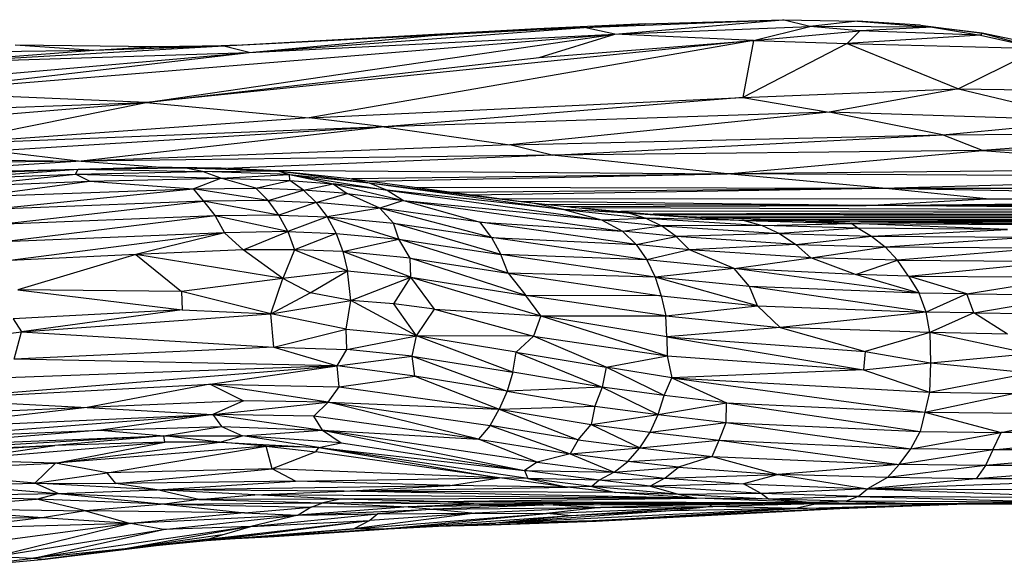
# Paper-space layout '_Posterior' of a CAD drawing. Header units: millimetres. Extents: x -679 to -71, y -2 to 78.
# Tile 9 of 10: x -164 to -121, y -1 to 23. Entities that reach past the tile are written whole.
import ezdxf

# ---------------------------------------------------------------- set-up
doc = ezdxf.new("R2010")
doc.units = ezdxf.units.MM

psp = doc.layouts.new('_Posterior')

# ---------------------------------------------------------------- linework, layer by layer
at = {"color": 7, "linetype": 'Continuous', "lineweight": 25}
for p, q in [((-139.586, 22.226), (-131.003, 22.558)), ((-138.263, 21.935), (-131.003, 22.558)), ((-136.949, 22.385), (-131.003, 22.558)), ((-129.838, 22.263), (-131.003, 22.558)), ((-131.003, 22.558), (-127.775, 22.501)), ((-141.63, 22.166), (-155.165, 21.419)), ((-154.06, 21.145), (-139.586, 22.226)), ((-139.586, 22.226), (-146.173, 21.871)), ((-146.173, 21.871), (-141.63, 22.166)), ((-136.949, 22.385), (-141.63, 22.166)), ((-139.586, 22.226), (-141.63, 22.166)), ((-139.586, 22.226), (-136.949, 22.385)), ((-138.263, 21.935), (-139.586, 22.226)), ((-138.263, 21.935), (-129.838, 22.263)), ((-132.282, 21.661), (-129.838, 22.263)), ((-127.775, 22.501), (-129.838, 22.263)), ((-127.684, 22.071), (-129.838, 22.263)), ((-124.538, 22.233), (-129.838, 22.263)), ((-127.775, 22.501), (-124.538, 22.233)), ((-125.053, 22.329), (-127.775, 22.501)), ((-124.538, 22.233), (-127.684, 22.071)), ((-125.053, 22.329), (-124.538, 22.233)), ((-125.053, 22.329), (-122.389, 21.975)), ((-124.538, 22.233), (-122.469, 21.89)), ((-122.389, 21.975), (-124.538, 22.233)), ((-168.897, 19.419), (-138.263, 21.935)), ((-158.513, 18.99), (-138.263, 21.935)), ((-146.173, 21.871), (-155.165, 21.419)), ((-154.06, 21.145), (-138.263, 21.935)), ((-154.06, 21.145), (-146.173, 21.871)), ((-141.538, 20.932), (-138.263, 21.935)), ((-132.282, 21.661), (-138.263, 21.935)), ((-132.282, 21.661), (-127.684, 22.071)), ((-127.684, 22.071), (-128.221, 21.529)), ((-122.469, 21.89), (-128.221, 21.529)), ((-122.469, 21.89), (-127.684, 22.071)), ((-122.389, 21.975), (-122.469, 21.89)), ((-122.469, 21.89), (-119.889, 21.309)), ((-122.389, 21.975), (-119.889, 21.309)), ((-119.164, 21.298), (-122.389, 21.975)), ((-155.165, 21.419), (-167.557, 20.713)), ((-160.777, 21.228), (-164.178, 21.461)), ((-158.054, 21.383), (-164.178, 21.461)), ((-155.165, 21.419), (-160.777, 21.228)), ((-158.054, 21.383), (-160.777, 21.228)), ((-156.742, 21.379), (-160.777, 21.228)), ((-132.282, 21.661), (-158.513, 18.99)), ((-155.112, 21.434), (-158.054, 21.383)), ((-156.742, 21.379), (-158.054, 21.383)), ((-154.543, 21.453), (-156.742, 21.379)), ((-155.165, 21.419), (-156.742, 21.379)), ((-154.06, 21.145), (-155.165, 21.419)), ((-132.282, 21.661), (-151.472, 18.325)), ((-141.538, 20.932), (-132.282, 21.661)), ((-132.282, 21.661), (-132.742, 19.201)), ((-128.221, 21.529), (-132.742, 19.201)), ((-132.282, 21.661), (-128.221, 21.529)), ((-128.221, 21.529), (-123.422, 19.578)), ((-128.221, 21.529), (-119.889, 21.309)), ((-119.889, 21.309), (-123.422, 19.578)), ((-173.607, 19.438), (-154.06, 21.145)), ((-168.897, 19.419), (-154.06, 21.145)), ((-160.777, 21.228), (-167.557, 20.713)), ((-167.557, 20.713), (-154.06, 21.145)), ((-160.777, 21.228), (-166.569, 21.14)), ((-158.513, 18.99), (-141.538, 20.932)), ((-132.742, 19.201), (-123.422, 19.578)), ((-123.422, 19.578), (-129.001, 18.568)), ((-123.422, 19.578), (-117.351, 19.474)), ((-123.422, 19.578), (-117.736, 18.197)), ((-158.513, 18.99), (-168.897, 19.419)), ((-151.472, 18.325), (-132.742, 19.201)), ((-132.742, 19.201), (-148.23, 17.935)), ((-132.742, 19.201), (-129.001, 18.568)), ((-186.659, 17.98), (-158.513, 18.99)), ((-174.964, 17.595), (-158.513, 18.99)), ((-167.544, 17.164), (-158.513, 18.99)), ((-158.513, 18.99), (-151.472, 18.325)), ((-151.472, 18.325), (-167.544, 17.164)), ((-148.23, 17.935), (-151.472, 18.325)), ((-129.001, 18.568), (-148.23, 17.935)), ((-129.001, 18.568), (-142.8, 17.15)), ((-124.11, 17.59), (-129.001, 18.568)), ((-117.736, 18.197), (-129.001, 18.568)), ((-148.23, 17.935), (-167.544, 17.164)), ((-148.23, 17.935), (-165.057, 16.891)), ((-148.23, 17.935), (-161.326, 16.451)), ((-148.23, 17.935), (-142.8, 17.15)), ((-124.11, 17.59), (-117.736, 18.197)), ((-142.8, 17.15), (-124.11, 17.59)), ((-140.968, 16.706), (-124.11, 17.59)), ((-124.11, 17.59), (-112.482, 17.683)), ((-122.384, 16.914), (-124.11, 17.59)), ((-112.482, 17.683), (-122.384, 16.914)), ((-142.8, 17.15), (-161.326, 16.451)), ((-140.968, 16.706), (-142.8, 17.15)), ((-174.945, 16.607), (-161.326, 16.451)), ((-165.057, 16.891), (-161.326, 16.451)), ((-140.968, 16.706), (-161.326, 16.451)), ((-140.968, 16.706), (-155.075, 16.141)), ((-122.384, 16.914), (-140.968, 16.706)), ((-133.407, 15.903), (-140.968, 16.706)), ((-133.407, 15.903), (-122.384, 16.914)), ((-111.756, 16.941), (-122.384, 16.914)), ((-122.384, 16.914), (-111.756, 16.125)), ((-161.326, 16.451), (-178.149, 16.265)), ((-161.326, 16.451), (-169.987, 15.896)), ((-161.453, 16.112), (-158.444, 16.193)), ((-161.453, 16.112), (-156.868, 16.17)), ((-161.326, 16.451), (-157.697, 16.183)), ((-156.868, 16.17), (-158.444, 16.193)), ((-155.271, 16.151), (-158.444, 16.193)), ((-156.089, 16.008), (-156.868, 16.17)), ((-156.868, 16.17), (-152.833, 16.028)), ((-156.868, 16.17), (-155.271, 16.151)), ((-168.559, 15.913), (-161.453, 16.112)), ((-167.77, 15.866), (-161.453, 16.112)), ((-167.13, 15.679), (-161.453, 16.112)), ((-167.13, 15.679), (-161.564, 15.889)), ((-166.524, 15.36), (-161.564, 15.889)), ((-161.564, 15.889), (-161.453, 16.112)), ((-161.564, 15.889), (-156.089, 16.008)), ((-160.966, 15.583), (-161.564, 15.889)), ((-161.564, 15.889), (-155.293, 15.717)), ((-161.453, 16.112), (-156.089, 16.008)), ((-156.089, 16.008), (-152.833, 16.028)), ((-155.293, 15.717), (-156.089, 16.008)), ((-152.329, 15.878), (-156.089, 16.008)), ((-155.293, 15.717), (-152.329, 15.878)), ((-152.833, 16.028), (-155.271, 16.151)), ((-153.565, 16.065), (-133.407, 15.903)), ((-152.833, 16.028), (-152.329, 15.878)), ((-152.833, 16.028), (-148.883, 15.518)), ((-152.833, 16.028), (-149.714, 15.709)), ((-152.311, 15.617), (-152.329, 15.878)), ((-152.329, 15.878), (-150.435, 15.467)), ((-152.329, 15.878), (-148.883, 15.518)), ((-152.329, 15.878), (-148.107, 15.199)), ((-149.629, 15.698), (-133.407, 15.903)), ((-148.861, 15.594), (-133.407, 15.903)), ((-111.756, 16.125), (-133.407, 15.903)), ((-126.708, 15.28), (-133.407, 15.903)), ((-109.889, 15.775), (-133.407, 15.903)), ((-126.708, 15.28), (-109.889, 15.775)), ((-166.524, 15.36), (-160.966, 15.583)), ((-165.963, 14.918), (-160.966, 15.583)), ((-160.966, 15.583), (-155.293, 15.717)), ((-160.966, 15.583), (-156.48, 15.26)), ((-156.48, 15.26), (-155.293, 15.717)), ((-153.783, 15.28), (-155.293, 15.717)), ((-155.293, 15.717), (-152.311, 15.617)), ((-153.783, 15.28), (-152.311, 15.617)), ((-151.713, 15.201), (-152.311, 15.617)), ((-152.311, 15.617), (-150.435, 15.467)), ((-151.713, 15.201), (-150.435, 15.467)), ((-150.435, 15.467), (-149.834, 15.048)), ((-148.107, 15.199), (-150.435, 15.467)), ((-150.435, 15.467), (-147.395, 14.757)), ((-149.714, 15.709), (-148.883, 15.518)), ((-149.714, 15.709), (-141.962, 14.662)), ((-148.883, 15.518), (-148.107, 15.199)), ((-148.883, 15.518), (-140.463, 14.365)), ((-148.883, 15.518), (-141.962, 14.662)), ((-146.918, 15.332), (-126.708, 15.28)), ((-165.963, 14.918), (-156.48, 15.26)), ((-165.459, 14.362), (-156.48, 15.26)), ((-156.48, 15.26), (-153.783, 15.28)), ((-156.48, 15.26), (-156.042, 14.724)), ((-153.248, 14.752), (-156.48, 15.26)), ((-153.248, 14.752), (-153.783, 15.28)), ((-151.713, 15.201), (-153.783, 15.28)), ((-153.248, 14.752), (-151.713, 15.201)), ((-151.172, 14.672), (-151.713, 15.201)), ((-149.834, 15.048), (-151.713, 15.201)), ((-151.172, 14.672), (-149.834, 15.048)), ((-148.414, 14.423), (-149.834, 15.048)), ((-149.834, 15.048), (-147.395, 14.757)), ((-148.107, 15.199), (-147.395, 14.757)), ((-148.107, 15.199), (-138.838, 13.917)), ((-140.463, 14.365), (-148.107, 15.199)), ((-145.34, 15.118), (-126.708, 15.28)), ((-144.491, 15.004), (-126.708, 15.28)), ((-126.708, 15.28), (-105.481, 15.288)), ((-122.226, 14.824), (-126.708, 15.28)), ((-126.708, 15.28), (-99.621, 14.817)), ((-156.042, 14.724), (-165.459, 14.362)), ((-165.023, 13.708), (-156.042, 14.724)), ((-153.248, 14.752), (-156.042, 14.724)), ((-156.042, 14.724), (-155.534, 14.091)), ((-152.783, 14.124), (-156.042, 14.724)), ((-152.783, 14.124), (-153.248, 14.752)), ((-153.248, 14.752), (-151.172, 14.672)), ((-151.172, 14.672), (-152.783, 14.124)), ((-151.172, 14.672), (-150.702, 14.042)), ((-148.414, 14.423), (-151.172, 14.672)), ((-147.395, 14.757), (-148.414, 14.423)), ((-147.395, 14.757), (-144.088, 13.811)), ((-147.395, 14.757), (-138.838, 13.917)), ((-147.395, 14.757), (-137.939, 13.427)), ((-143.281, 14.84), (-122.226, 14.824)), ((-127.403, 14.544), (-142.333, 14.712)), ((-140.463, 14.365), (-141.962, 14.662)), ((-141.962, 14.662), (-137.633, 14.201)), ((-127.403, 14.544), (-141.205, 14.582)), ((-140.429, 14.499), (-127.403, 14.544)), ((-140.139, 14.468), (-135.526, 14.066)), ((-127.403, 14.544), (-122.226, 14.824)), ((-127.403, 14.544), (-99.621, 14.817)), ((-102.139, 14.294), (-127.403, 14.544)), ((-81.673, 14.462), (-127.403, 14.544)), ((-122.226, 14.824), (-99.621, 14.817)), ((-155.534, 14.091), (-165.023, 13.708)), ((-155.534, 14.091), (-164.66, 12.971)), ((-152.783, 14.124), (-155.534, 14.091)), ((-155.534, 14.091), (-155.134, 13.356)), ((-152.397, 13.409), (-155.534, 14.091)), ((-152.397, 13.409), (-152.783, 14.124)), ((-152.783, 14.124), (-150.702, 14.042)), ((-150.702, 14.042), (-152.397, 13.409)), ((-148.414, 14.423), (-150.702, 14.042)), ((-150.702, 14.042), (-150.313, 13.328)), ((-150.702, 14.042), (-147.605, 13.081)), ((-150.702, 14.042), (-147.828, 13.777)), ((-147.828, 13.777), (-148.414, 14.423)), ((-143.596, 13.159), (-148.414, 14.423)), ((-144.088, 13.811), (-148.414, 14.423)), ((-140.463, 14.365), (-138.838, 13.917)), ((-137.633, 14.201), (-140.463, 14.365)), ((-140.463, 14.365), (-136.926, 13.996)), ((-102.139, 14.294), (-139.713, 14.431)), ((-138.137, 14.255), (-135.526, 14.066)), ((-102.139, 14.294), (-138.012, 14.283)), ((-137.633, 14.201), (-136.926, 13.996)), ((-137.633, 14.201), (-132.675, 13.883)), ((-135.526, 14.066), (-137.633, 14.201)), ((-102.139, 14.294), (-136.627, 14.162)), ((-76.95, 14.127), (-136.387, 14.141)), ((-76.991, 14.036), (-136.299, 14.133)), ((-135.526, 14.066), (-132.675, 13.883)), ((-130.033, 13.861), (-135.526, 14.066)), ((-147.605, 13.081), (-147.828, 13.777)), ((-143.19, 12.424), (-147.828, 13.777)), ((-147.828, 13.777), (-143.596, 13.159)), ((-143.596, 13.159), (-144.088, 13.811)), ((-144.088, 13.811), (-137.939, 13.427)), ((-137.338, 12.852), (-144.088, 13.811)), ((-138.838, 13.917), (-136.926, 13.996)), ((-138.838, 13.917), (-137.939, 13.427)), ((-138.838, 13.917), (-136.248, 13.658)), ((-137.939, 13.427), (-136.248, 13.658)), ((-136.926, 13.996), (-136.248, 13.658)), ((-136.926, 13.996), (-131.895, 13.67)), ((-132.675, 13.883), (-136.926, 13.996)), ((-131.895, 13.67), (-136.248, 13.658)), ((-135.615, 13.195), (-136.248, 13.658)), ((-136.248, 13.658), (-131.146, 13.324)), ((-76.991, 14.036), (-134.555, 14.03)), ((-78.585, 13.973), (-134.278, 14.02)), ((-81.78, 13.926), (-134.041, 14.011)), ((-132.675, 13.883), (-131.895, 13.67)), ((-130.033, 13.861), (-132.675, 13.883)), ((-132.675, 13.883), (-128.021, 13.766)), ((-132.303, 13.946), (-128.151, 13.919)), ((-131.895, 13.67), (-128.021, 13.766)), ((-131.895, 13.67), (-131.146, 13.324)), ((-127.752, 13.562), (-131.895, 13.67)), ((-131.832, 13.928), (-128.151, 13.919)), ((-131.673, 13.922), (-128.151, 13.919)), ((-128.151, 13.919), (-131.622, 13.92)), ((-128.151, 13.919), (-131.447, 13.914)), ((-128.151, 13.919), (-130.937, 13.895)), ((-130.033, 13.861), (-128.021, 13.766)), ((-130.033, 13.861), (-118.044, 13.71)), ((-130.033, 13.861), (-119.599, 13.784)), ((-128.151, 13.919), (-129.455, 13.857)), ((-81.78, 13.926), (-128.151, 13.919)), ((-128.151, 13.919), (-117.547, 13.877)), ((-86.382, 13.89), (-128.151, 13.919)), ((-128.021, 13.766), (-127.752, 13.562)), ((-128.021, 13.766), (-118.044, 13.71)), ((-121.307, 13.506), (-128.021, 13.766)), ((-127.738, 13.844), (-117.547, 13.877)), ((-155.134, 13.356), (-164.66, 12.971)), ((-155.134, 13.356), (-164.389, 12.168)), ((-155.134, 13.356), (-158.964, 12.417)), ((-152.397, 13.409), (-155.134, 13.356)), ((-154.323, 12.627), (-155.134, 13.356)), ((-154.323, 12.627), (-152.397, 13.409)), ((-152.397, 13.409), (-152.105, 12.625)), ((-152.397, 13.409), (-150.313, 13.328)), ((-150.313, 13.328), (-152.105, 12.625)), ((-150.313, 13.328), (-150.015, 12.546)), ((-150.313, 13.328), (-147.605, 13.081)), ((-137.338, 12.852), (-137.939, 13.427)), ((-135.615, 13.195), (-137.939, 13.427)), ((-137.338, 12.852), (-135.615, 13.195)), ((-131.146, 13.324), (-135.615, 13.195)), ((-135.037, 12.619), (-135.615, 13.195)), ((-130.443, 12.855), (-135.615, 13.195)), ((-127.752, 13.562), (-131.146, 13.324)), ((-131.146, 13.324), (-130.443, 12.855)), ((-131.146, 13.324), (-127.181, 13.22)), ((-130.443, 12.855), (-127.181, 13.22)), ((-127.752, 13.562), (-127.181, 13.22)), ((-121.307, 13.506), (-127.752, 13.562)), ((-127.181, 13.22), (-121.307, 13.506)), ((-127.181, 13.22), (-126.591, 12.753)), ((-127.181, 13.22), (-120.483, 13.164)), ((-150.015, 12.546), (-147.605, 13.081)), ((-147.107, 12.268), (-147.605, 13.081)), ((-142.877, 11.621), (-147.605, 13.081)), ((-147.605, 13.081), (-143.19, 12.424)), ((-143.596, 13.159), (-143.19, 12.424)), ((-136.878, 12.185), (-143.596, 13.159)), ((-143.596, 13.159), (-137.338, 12.852)), ((-137.338, 12.852), (-136.878, 12.185)), ((-135.037, 12.619), (-137.338, 12.852)), ((-130.443, 12.855), (-135.037, 12.619)), ((-130.443, 12.855), (-129.796, 12.273)), ((-130.443, 12.855), (-126.591, 12.753)), ((-126.591, 12.753), (-120.483, 13.164)), ((-158.964, 12.417), (-164.389, 12.168)), ((-158.964, 12.417), (-164.058, 10.897)), ((-154.323, 12.627), (-158.964, 12.417)), ((-158.964, 12.417), (-156.983, 10.826)), ((-152.606, 11.39), (-158.964, 12.417)), ((-152.606, 11.39), (-154.323, 12.627)), ((-152.105, 12.625), (-154.323, 12.627)), ((-152.105, 12.625), (-152.606, 11.39)), ((-152.105, 12.625), (-149.817, 11.714)), ((-150.015, 12.546), (-152.105, 12.625)), ((-150.015, 12.546), (-149.817, 11.714)), ((-147.084, 11.449), (-150.015, 12.546)), ((-147.107, 12.268), (-150.015, 12.546)), ((-142.877, 11.621), (-143.19, 12.424)), ((-136.527, 11.436), (-143.19, 12.424)), ((-136.878, 12.185), (-143.19, 12.424)), ((-135.037, 12.619), (-136.878, 12.185)), ((-133.113, 11.821), (-135.037, 12.619)), ((-129.796, 12.273), (-135.037, 12.619)), ((-129.796, 12.273), (-126.591, 12.753)), ((-126.591, 12.753), (-126.048, 12.172)), ((-126.591, 12.753), (-119.799, 12.697)), ((-119.799, 12.697), (-126.048, 12.172)), ((-147.084, 11.449), (-147.107, 12.268)), ((-142.116, 10.652), (-147.107, 12.268)), ((-147.107, 12.268), (-142.877, 11.621)), ((-136.878, 12.185), (-136.527, 11.436)), ((-133.113, 11.821), (-136.878, 12.185)), ((-133.113, 11.821), (-129.796, 12.273)), ((-127.868, 11.561), (-129.796, 12.273)), ((-126.048, 12.172), (-129.796, 12.273)), ((-127.868, 11.561), (-126.048, 12.172)), ((-125.577, 11.493), (-126.048, 12.172)), ((-126.048, 12.172), (-119.196, 12.117)), ((-125.577, 11.493), (-119.196, 12.117)), ((-149.817, 11.714), (-152.606, 11.39)), ((-151.435, 10.769), (-149.817, 11.714)), ((-149.67, 10.433), (-149.817, 11.714)), ((-149.817, 11.714), (-147.084, 11.449)), ((-142.877, 11.621), (-142.116, 10.652)), ((-142.877, 11.621), (-136.266, 10.635)), ((-136.527, 11.436), (-142.877, 11.621)), ((-133.113, 11.821), (-136.527, 11.436)), ((-132.449, 11.033), (-133.113, 11.821)), ((-125.118, 10.749), (-133.113, 11.821)), ((-127.868, 11.561), (-133.113, 11.821)), ((-125.118, 10.749), (-127.868, 11.561)), ((-125.577, 11.493), (-127.868, 11.561)), ((-125.577, 11.493), (-125.118, 10.749)), ((-123.058, 10.718), (-125.577, 11.493)), ((-125.577, 11.493), (-118.68, 11.439)), ((-152.606, 11.39), (-156.983, 10.826)), ((-153.132, 9.864), (-152.606, 11.39)), ((-151.435, 10.769), (-152.606, 11.39)), ((-149.67, 10.433), (-147.084, 11.449)), ((-147.82, 10.294), (-147.084, 11.449)), ((-146.051, 10.068), (-147.084, 11.449)), ((-147.084, 11.449), (-141.464, 9.778)), ((-147.084, 11.449), (-142.116, 10.652)), ((-136.527, 11.436), (-136.266, 10.635)), ((-132.102, 10.206), (-136.527, 11.436)), ((-132.449, 11.033), (-136.527, 11.436)), ((-123.058, 10.718), (-118.68, 11.439)), ((-164.058, 10.897), (-156.959, 10.03)), ((-156.983, 10.826), (-164.058, 10.897)), ((-156.983, 10.826), (-156.959, 10.03)), ((-153.132, 9.864), (-156.983, 10.826)), ((-153.132, 9.864), (-151.435, 10.769)), ((-149.67, 10.433), (-151.435, 10.769)), ((-141.464, 9.778), (-142.116, 10.652)), ((-136.266, 10.635), (-142.116, 10.652)), ((-136.068, 9.778), (-142.116, 10.652)), ((-132.102, 10.206), (-132.449, 11.033)), ((-125.118, 10.749), (-132.449, 11.033)), ((-124.821, 9.927), (-132.449, 11.033)), ((-124.821, 9.927), (-125.118, 10.749)), ((-123.058, 10.718), (-125.118, 10.749)), ((-123.058, 10.718), (-124.821, 9.927)), ((-122.759, 9.896), (-123.058, 10.718)), ((-123.058, 10.718), (-118.264, 10.68)), ((-122.759, 9.896), (-118.264, 10.68)), ((-153.132, 9.864), (-149.67, 10.433)), ((-149.876, 9.204), (-149.67, 10.433)), ((-146.834, 8.91), (-149.67, 10.433)), ((-147.82, 10.294), (-149.67, 10.433)), ((-146.834, 8.91), (-147.82, 10.294)), ((-146.051, 10.068), (-147.82, 10.294)), ((-136.266, 10.635), (-136.068, 9.778)), ((-136.266, 10.635), (-132.102, 10.206)), ((-156.959, 10.03), (-164.269, 9.645)), ((-156.959, 10.03), (-163.903, 9.08)), ((-163.903, 9.08), (-153.132, 9.864)), ((-156.959, 10.03), (-153.132, 9.864)), ((-153.003, 8.427), (-153.132, 9.864)), ((-149.876, 9.204), (-153.132, 9.864)), ((-146.834, 8.91), (-146.051, 10.068)), ((-146.051, 10.068), (-141.464, 9.778)), ((-146.051, 10.068), (-141.787, 8.896)), ((-136.068, 9.778), (-132.102, 10.206)), ((-131.124, 9.277), (-132.102, 10.206)), ((-132.102, 10.206), (-124.821, 9.927)), ((-124.821, 9.927), (-131.124, 9.277)), ((-124.655, 9.059), (-124.821, 9.927)), ((-122.759, 9.896), (-124.821, 9.927)), ((-122.759, 9.896), (-124.655, 9.059)), ((-121.305, 8.983), (-122.759, 9.896)), ((-122.759, 9.896), (-117.954, 9.857)), ((-164.269, 9.645), (-163.903, 9.08)), ((-141.464, 9.778), (-141.787, 8.896)), ((-141.464, 9.778), (-136.068, 9.778)), ((-141.464, 9.778), (-136.002, 8.046)), ((-136.024, 8.864), (-141.464, 9.778)), ((-136.024, 8.864), (-136.068, 9.778)), ((-136.068, 9.778), (-131.124, 9.277)), ((-167.308, 8.652), (-163.903, 9.08)), ((-164.214, 7.905), (-163.903, 9.08)), ((-163.903, 9.08), (-153.003, 8.427)), ((-153.003, 8.427), (-149.876, 9.204)), ((-149.842, 8.316), (-149.876, 9.204)), ((-149.876, 9.204), (-146.834, 8.91)), ((-131.124, 9.277), (-136.024, 8.864)), ((-131.124, 9.277), (-127.455, 8.229)), ((-124.655, 9.059), (-131.124, 9.277)), ((-124.655, 9.059), (-127.455, 8.229)), ((-124.655, 9.059), (-124.626, 7.742)), ((-120.377, 8.142), (-124.655, 9.059)), ((-121.305, 8.983), (-124.655, 9.059)), ((-149.842, 8.316), (-146.834, 8.91)), ((-147.016, 8.033), (-146.834, 8.91)), ((-141.787, 8.896), (-146.834, 8.91)), ((-142.529, 8.2), (-146.834, 8.91)), ((-142.672, 7.339), (-146.834, 8.91)), ((-142.529, 8.2), (-141.787, 8.896)), ((-138.646, 7.556), (-141.787, 8.896)), ((-141.787, 8.896), (-136.002, 8.046)), ((-136.024, 8.864), (-136.002, 8.046)), ((-136.024, 8.864), (-127.528, 7.438)), ((-136.024, 8.864), (-127.455, 8.229)), ((-153.003, 8.427), (-164.214, 7.905)), ((-153.003, 8.427), (-150.259, 7.608)), ((-153.003, 8.427), (-149.842, 8.316)), ((-150.259, 7.608), (-149.842, 8.316)), ((-147.016, 8.033), (-149.842, 8.316)), ((-142.672, 7.339), (-142.529, 8.2)), ((-142.529, 8.2), (-138.646, 7.556)), ((-142.529, 8.2), (-138.816, 6.691)), ((-127.455, 8.229), (-127.528, 7.438)), ((-127.455, 8.229), (-124.626, 7.742)), ((-124.626, 7.742), (-120.377, 8.142)), ((-150.259, 7.608), (-164.214, 7.905)), ((-150.259, 7.608), (-147.016, 8.033)), ((-146.913, 7.164), (-147.016, 8.033)), ((-147.016, 8.033), (-142.672, 7.339)), ((-147.016, 8.033), (-142.919, 6.515)), ((-138.646, 7.556), (-136.002, 8.046)), ((-136.002, 8.046), (-135.809, 7.102)), ((-136.002, 8.046), (-127.528, 7.438)), ((-127.528, 7.438), (-124.626, 7.742)), ((-124.626, 7.742), (-124.676, 6.476)), ((-124.626, 7.742), (-120.313, 7.314)), ((-168.074, 6.175), (-150.259, 7.608)), ((-150.259, 7.608), (-167.741, 6.975)), ((-155.756, 6.817), (-150.259, 7.608)), ((-150.184, 6.712), (-150.259, 7.608)), ((-146.913, 7.164), (-150.259, 7.608)), ((-142.672, 7.339), (-142.919, 6.515)), ((-138.816, 6.691), (-142.672, 7.339)), ((-138.646, 7.556), (-138.816, 6.691)), ((-136.135, 6.335), (-138.646, 7.556)), ((-135.809, 7.102), (-138.646, 7.556)), ((-127.528, 7.438), (-135.809, 7.102)), ((-127.528, 7.438), (-124.676, 6.476)), ((-124.676, 6.476), (-120.313, 7.314)), ((-168.074, 6.175), (-155.756, 6.817)), ((-155.756, 6.817), (-161.072, 5.82)), ((-155.756, 6.817), (-154.305, 6.107)), ((-150.657, 6.05), (-155.756, 6.817)), ((-155.756, 6.817), (-150.184, 6.712)), ((-150.184, 6.712), (-146.913, 7.164)), ((-146.913, 7.164), (-143.259, 5.743)), ((-142.919, 6.515), (-146.913, 7.164)), ((-136.135, 6.335), (-135.809, 7.102)), ((-135.809, 7.102), (-133.435, 6.018)), ((-135.809, 7.102), (-124.871, 5.618)), ((-135.809, 7.102), (-124.676, 6.476)), ((-150.657, 6.05), (-150.184, 6.712)), ((-150.184, 6.712), (-143.259, 5.743)), ((-142.919, 6.515), (-143.259, 5.743)), ((-138.816, 6.691), (-142.919, 6.515)), ((-142.919, 6.515), (-139.125, 5.88)), ((-138.816, 6.691), (-139.125, 5.88)), ((-136.135, 6.335), (-138.816, 6.691)), ((-138.816, 6.691), (-136.387, 5.512)), ((-124.676, 6.476), (-124.871, 5.618)), ((-124.871, 5.618), (-121.057, 6.422)), ((-124.676, 6.476), (-121.057, 6.422)), ((-168.074, 6.175), (-161.072, 5.82)), ((-154.305, 6.107), (-161.072, 5.82)), ((-154.305, 6.107), (-155.63, 5.514)), ((-155.63, 5.514), (-150.657, 6.05)), ((-150.657, 6.05), (-154.305, 6.107)), ((-151.267, 5.444), (-150.657, 6.05)), ((-150.657, 6.05), (-143.259, 5.743)), ((-144.161, 4.449), (-150.657, 6.05)), ((-150.657, 6.05), (-143.658, 5.045)), ((-136.387, 5.512), (-136.135, 6.335)), ((-136.387, 5.512), (-133.435, 6.018)), ((-133.435, 6.018), (-136.135, 6.335)), ((-133.454, 5.167), (-133.435, 6.018)), ((-133.435, 6.018), (-124.871, 5.618)), ((-133.435, 6.018), (-125.079, 4.784)), ((-161.072, 5.82), (-168.945, 4.91)), ((-161.072, 5.82), (-168.369, 5.489)), ((-161.072, 5.82), (-155.63, 5.514)), ((-143.658, 5.045), (-143.259, 5.743)), ((-143.259, 5.743), (-139.125, 5.88)), ((-143.259, 5.743), (-139.855, 4.424)), ((-143.259, 5.743), (-139.295, 5.088)), ((-139.125, 5.88), (-139.295, 5.088)), ((-139.125, 5.88), (-136.387, 5.512)), ((-124.871, 5.618), (-125.079, 4.784)), ((-124.871, 5.618), (-121.569, 4.742)), ((-124.871, 5.618), (-117.662, 5.547)), ((-121.569, 4.742), (-117.662, 5.547)), ((-169.126, 4.464), (-155.63, 5.514)), ((-168.945, 4.91), (-155.63, 5.514)), ((-155.63, 5.514), (-160.474, 4.837)), ((-155.63, 5.514), (-155.258, 4.994)), ((-155.63, 5.514), (-150.903, 4.842)), ((-151.267, 5.444), (-155.63, 5.514)), ((-150.903, 4.842), (-151.267, 5.444)), ((-144.161, 4.449), (-151.267, 5.444)), ((-139.295, 5.088), (-136.387, 5.512)), ((-136.739, 4.751), (-136.387, 5.512)), ((-136.739, 4.751), (-133.454, 5.167)), ((-136.387, 5.512), (-133.454, 5.167)), ((-133.756, 4.403), (-133.454, 5.167)), ((-133.454, 5.167), (-125.079, 4.784)), ((-133.454, 5.167), (-125.477, 4.025)), ((-160.474, 4.837), (-169.399, 4.124)), ((-169.126, 4.464), (-160.474, 4.837)), ((-160.474, 4.837), (-155.258, 4.994)), ((-160.474, 4.837), (-157.759, 4.593)), ((-157.759, 4.593), (-155.258, 4.994)), ((-155.258, 4.994), (-150.903, 4.842)), ((-155.258, 4.994), (-154.36, 4.595)), ((-154.36, 4.595), (-150.903, 4.842)), ((-150.903, 4.842), (-150.092, 4.291)), ((-150.903, 4.842), (-144.161, 4.449)), ((-141.622, 3.462), (-150.903, 4.842)), ((-150.903, 4.842), (-142.167, 3.103)), ((-143.658, 5.045), (-144.161, 4.449)), ((-139.855, 4.424), (-143.658, 5.045)), ((-143.658, 5.045), (-140.2, 3.811)), ((-139.855, 4.424), (-139.295, 5.088)), ((-139.295, 5.088), (-136.739, 4.751)), ((-139.295, 5.088), (-137.183, 4.071)), ((-137.183, 4.071), (-136.739, 4.751)), ((-136.739, 4.751), (-133.756, 4.403)), ((-125.477, 4.025), (-125.079, 4.784)), ((-125.477, 4.025), (-121.569, 4.742)), ((-125.079, 4.784), (-121.569, 4.742)), ((-121.93, 3.988), (-121.569, 4.742)), ((-121.93, 3.988), (-114.487, 4.741)), ((-114.487, 4.741), (-121.569, 4.742)), ((-157.759, 4.593), (-169.545, 3.913)), ((-169.399, 4.124), (-157.759, 4.593)), ((-166.873, 3.548), (-157.703, 4.323)), ((-157.759, 4.593), (-162.468, 4.172)), ((-157.703, 4.323), (-162.468, 4.172)), ((-162.435, 3.413), (-155.328, 4.324)), ((-162.435, 3.413), (-157.703, 4.323)), ((-157.759, 4.593), (-154.36, 4.595)), ((-157.703, 4.323), (-157.759, 4.593)), ((-155.328, 4.324), (-157.759, 4.593)), ((-155.328, 4.324), (-157.703, 4.323)), ((-155.328, 4.324), (-154.36, 4.595)), ((-155.328, 4.324), (-151.06, 4.089)), ((-153.335, 4.152), (-155.328, 4.324)), ((-150.092, 4.291), (-154.36, 4.595)), ((-151.06, 4.089), (-154.36, 4.595)), ((-151.06, 4.089), (-150.092, 4.291)), ((-150.092, 4.291), (-142.167, 3.103)), ((-141.622, 3.462), (-144.161, 4.449)), ((-144.161, 4.449), (-140.2, 3.811)), ((-139.855, 4.424), (-140.2, 3.811)), ((-139.855, 4.424), (-137.183, 4.071)), ((-137.183, 4.071), (-133.756, 4.403)), ((-134.059, 3.701), (-133.756, 4.403)), ((-133.756, 4.403), (-125.477, 4.025)), ((-133.756, 4.403), (-125.976, 3.352)), ((-162.468, 4.172), (-173.794, 3.49)), ((-162.468, 4.172), (-170.471, 3.745)), ((-169.545, 3.913), (-162.468, 4.172)), ((-168.106, 3.896), (-162.468, 4.172)), ((-166.873, 3.548), (-162.468, 4.172)), ((-153.335, 4.152), (-162.435, 3.413)), ((-160.201, 2.997), (-153.335, 4.152)), ((-151.06, 4.089), (-153.335, 4.152)), ((-153.067, 3.165), (-153.335, 4.152)), ((-153.335, 4.152), (-151.188, 3.902)), ((-151.188, 3.902), (-153.067, 3.165)), ((-151.188, 3.902), (-151.06, 4.089)), ((-143.244, 2.784), (-151.188, 3.902)), ((-151.06, 4.089), (-142.167, 3.103)), ((-142.026, 2.754), (-151.06, 4.089)), ((-151.06, 4.089), (-143.244, 2.784)), ((-140.2, 3.811), (-137.183, 4.071)), ((-137.708, 3.489), (-137.183, 4.071)), ((-137.183, 4.071), (-134.059, 3.701)), ((-125.976, 3.352), (-125.477, 4.025)), ((-121.93, 3.988), (-125.976, 3.352)), ((-121.93, 3.988), (-125.477, 4.025)), ((-121.93, 3.988), (-122.25, 3.311)), ((-114.886, 3.973), (-122.25, 3.311)), ((-114.886, 3.973), (-121.93, 3.988)), ((-169.626, 3.102), (-162.435, 3.413)), ((-162.435, 3.413), (-166.873, 3.548)), ((-163.32, 2.548), (-162.435, 3.413)), ((-160.201, 2.997), (-162.435, 3.413)), ((-141.622, 3.462), (-142.167, 3.103)), ((-140.2, 3.811), (-141.622, 3.462)), ((-141.622, 3.462), (-138.3, 3.019)), ((-140.2, 3.811), (-138.3, 3.019)), ((-137.708, 3.489), (-140.2, 3.811)), ((-138.3, 3.019), (-137.708, 3.489)), ((-137.708, 3.489), (-134.059, 3.701)), ((-135.519, 3.237), (-137.708, 3.489)), ((-134.059, 3.701), (-135.519, 3.237)), ((-134.059, 3.701), (-131.214, 2.924)), ((-134.059, 3.701), (-125.976, 3.352)), ((-163.32, 2.548), (-169.626, 3.102)), ((-163.32, 2.548), (-160.201, 2.997)), ((-153.067, 3.165), (-160.201, 2.997)), ((-159.822, 2.541), (-160.201, 2.997)), ((-159.822, 2.541), (-153.067, 3.165)), ((-143.244, 2.784), (-153.067, 3.165)), ((-152.07, 2.638), (-153.067, 3.165)), ((-142.167, 3.103), (-142.026, 2.754)), ((-142.167, 3.103), (-138.3, 3.019)), ((-138.947, 2.673), (-142.167, 3.103)), ((-138.3, 3.019), (-138.947, 2.673)), ((-138.3, 3.019), (-135.519, 3.237)), ((-138.3, 3.019), (-136.1, 2.769)), ((-136.1, 2.769), (-135.519, 3.237)), ((-135.519, 3.237), (-131.214, 2.924)), ((-125.976, 3.352), (-131.214, 2.924)), ((-125.976, 3.352), (-126.488, 2.787)), ((-122.25, 3.311), (-126.488, 2.787)), ((-122.25, 3.311), (-125.976, 3.352)), ((-122.25, 3.311), (-122.658, 2.736)), ((-115.389, 3.306), (-122.658, 2.736)), ((-115.389, 3.306), (-122.25, 3.311)), ((-152.07, 2.638), (-159.822, 2.541)), ((-158.035, 2.262), (-152.07, 2.638)), ((-152.07, 2.638), (-143.244, 2.784)), ((-145.38, 2.453), (-152.07, 2.638)), ((-145.38, 2.453), (-143.244, 2.784)), ((-142.026, 2.754), (-143.244, 2.784)), ((-140.316, 2.381), (-143.244, 2.784)), ((-138.947, 2.673), (-142.026, 2.754)), ((-142.026, 2.754), (-140.316, 2.381)), ((-139.255, 2.41), (-142.026, 2.754)), ((-138.947, 2.673), (-139.255, 2.41)), ((-138.947, 2.673), (-136.1, 2.769)), ((-136.737, 2.424), (-138.947, 2.673)), ((-136.1, 2.769), (-136.737, 2.424)), ((-136.1, 2.769), (-131.214, 2.924)), ((-136.1, 2.769), (-132.705, 2.517)), ((-131.214, 2.924), (-132.705, 2.517)), ((-131.214, 2.924), (-127.345, 2.306)), ((-126.488, 2.787), (-131.214, 2.924)), ((-126.488, 2.787), (-127.345, 2.306)), ((-122.658, 2.736), (-127.345, 2.306)), ((-127.345, 2.306), (-115.951, 2.728)), ((-122.658, 2.736), (-126.488, 2.787)), ((-115.951, 2.728), (-122.658, 2.736)), ((-166.731, 2.473), (-163.32, 2.548)), ((-166.731, 2.473), (-162.325, 2.099)), ((-163.32, 2.548), (-159.822, 2.541)), ((-162.325, 2.099), (-163.32, 2.548)), ((-158.035, 2.262), (-163.32, 2.548)), ((-162.325, 2.099), (-158.035, 2.262)), ((-158.035, 2.262), (-159.822, 2.541)), ((-158.035, 2.262), (-145.38, 2.453)), ((-149.968, 2.199), (-158.035, 2.262)), ((-156.241, 1.845), (-158.035, 2.262)), ((-153.82, 2.041), (-158.035, 2.262)), ((-153.82, 2.041), (-149.968, 2.199)), ((-149.968, 2.199), (-145.38, 2.453)), ((-149.968, 2.199), (-140.316, 2.381)), ((-138.241, 2.148), (-149.968, 2.199)), ((-134.736, 1.905), (-149.968, 2.199)), ((-140.316, 2.381), (-145.38, 2.453)), ((-139.255, 2.41), (-140.316, 2.381)), ((-138.241, 2.148), (-140.316, 2.381)), ((-136.737, 2.424), (-139.255, 2.41)), ((-139.255, 2.41), (-138.241, 2.148)), ((-135.473, 2.054), (-139.255, 2.41)), ((-135.473, 2.054), (-138.241, 2.148)), ((-134.736, 1.905), (-138.241, 2.148)), ((-132.705, 2.517), (-136.737, 2.424)), ((-136.737, 2.424), (-135.473, 2.054)), ((-131.946, 2.099), (-136.737, 2.424)), ((-131.946, 2.099), (-132.705, 2.517)), ((-132.705, 2.517), (-127.345, 2.306)), ((-127.345, 2.306), (-131.946, 2.099)), ((-127.758, 1.979), (-127.345, 2.306)), ((-127.345, 2.306), (-116.609, 2.261)), ((-127.345, 2.306), (-117.282, 1.919)), ((-169.6, 1.983), (-162.325, 2.099)), ((-163.26, 1.864), (-169.6, 1.983)), ((-168.313, 1.465), (-163.26, 1.864)), ((-163.26, 1.864), (-162.325, 2.099)), ((-157.728, 1.647), (-163.26, 1.864)), ((-161.135, 1.349), (-163.26, 1.864)), ((-162.325, 2.099), (-156.241, 1.845)), ((-162.325, 2.099), (-157.728, 1.647)), ((-156.241, 1.845), (-157.728, 1.647)), ((-156.241, 1.845), (-153.82, 2.041)), ((-150.127, 1.859), (-156.241, 1.845)), ((-156.241, 1.845), (-150.886, 1.697)), ((-134.736, 1.905), (-153.82, 2.041)), ((-150.127, 1.859), (-153.82, 2.041)), ((-150.127, 1.859), (-150.886, 1.697)), ((-150.886, 1.697), (-145.914, 1.764)), ((-134.736, 1.905), (-150.127, 1.859)), ((-145.914, 1.764), (-150.127, 1.859)), ((-145.914, 1.764), (-134.736, 1.905)), ((-145.914, 1.764), (-129.819, 1.721)), ((-141.068, 1.695), (-145.914, 1.764)), ((-144.133, 1.648), (-145.914, 1.764)), ((-129.819, 1.721), (-141.068, 1.695)), ((-131.946, 2.099), (-135.473, 2.054)), ((-135.473, 2.054), (-134.736, 1.905)), ((-131.63, 1.857), (-135.473, 2.054)), ((-131.63, 1.857), (-134.736, 1.905)), ((-129.819, 1.721), (-134.736, 1.905)), ((-131.63, 1.857), (-131.946, 2.099)), ((-127.758, 1.979), (-131.946, 2.099)), ((-127.758, 1.979), (-131.63, 1.857)), ((-129.819, 1.721), (-131.63, 1.857)), ((-128.274, 1.768), (-131.63, 1.857)), ((-128.274, 1.768), (-129.819, 1.721)), ((-129.819, 1.721), (-124.888, 1.655)), ((-127.758, 1.979), (-128.274, 1.768)), ((-128.274, 1.768), (-124.888, 1.655)), ((-118.193, 1.714), (-128.274, 1.768)), ((-117.282, 1.919), (-127.758, 1.979)), ((-127.758, 1.979), (-118.193, 1.714)), ((-118.193, 1.714), (-124.888, 1.655)), ((-163.005, 1.052), (-168.313, 1.465)), ((-168.313, 1.465), (-161.135, 1.349)), ((-161.135, 1.349), (-163.005, 1.052)), ((-157.728, 1.647), (-161.135, 1.349)), ((-161.135, 1.349), (-159.194, 0.801)), ((-154.269, 1.267), (-161.135, 1.349)), ((-157.728, 1.647), (-150.886, 1.697)), ((-157.728, 1.647), (-154.269, 1.267)), ((-157.728, 1.647), (-151.387, 1.515)), ((-154.269, 1.267), (-151.387, 1.515)), ((-147.198, 1.527), (-151.947, 1.171)), ((-151.387, 1.515), (-151.947, 1.171)), ((-151.947, 1.171), (-146.098, 1.433)), ((-151.387, 1.515), (-150.886, 1.697)), ((-147.198, 1.527), (-151.387, 1.515)), ((-150.886, 1.697), (-147.198, 1.527)), ((-144.133, 1.648), (-150.886, 1.697)), ((-146.098, 1.433), (-148.506, 1.22)), ((-144.133, 1.648), (-147.198, 1.527)), ((-140.929, 1.608), (-147.198, 1.527)), ((-147.198, 1.527), (-146.098, 1.433)), ((-140.929, 1.608), (-146.098, 1.433)), ((-146.098, 1.433), (-138.889, 1.503)), ((-146.098, 1.433), (-144.298, 1.261)), ((-138.889, 1.503), (-144.298, 1.261)), ((-144.133, 1.648), (-141.068, 1.695)), ((-138.616, 1.676), (-144.133, 1.648)), ((-144.133, 1.648), (-140.929, 1.608)), ((-130.464, 1.453), (-143.417, 0.824)), ((-135.86, 1.36), (-143.417, 0.824)), ((-141.212, 1.237), (-134.039, 1.54)), ((-138.889, 1.503), (-141.212, 1.237)), ((-141.068, 1.695), (-124.888, 1.655)), ((-141.068, 1.695), (-138.616, 1.676)), ((-138.616, 1.676), (-140.929, 1.608)), ((-140.929, 1.608), (-132.716, 1.667)), ((-140.929, 1.608), (-134.198, 1.629)), ((-140.929, 1.608), (-138.889, 1.503)), ((-134.039, 1.54), (-140.14, 1.132)), ((-135.86, 1.36), (-140.14, 1.132)), ((-128.432, 1.473), (-139.231, 0.923)), ((-139.231, 0.923), (-130.464, 1.453)), ((-139.077, 0.903), (-128.432, 1.473)), ((-139.077, 0.903), (-128.539, 1.461)), ((-134.198, 1.629), (-138.889, 1.503)), ((-138.889, 1.503), (-134.039, 1.54)), ((-124.888, 1.655), (-138.616, 1.676)), ((-134.039, 1.54), (-135.86, 1.36)), ((-130.464, 1.453), (-135.86, 1.36)), ((-134.198, 1.629), (-131.492, 1.665)), ((-129.536, 1.652), (-134.198, 1.629)), ((-134.198, 1.629), (-134.039, 1.54)), ((-129.536, 1.652), (-134.039, 1.54)), ((-130.464, 1.453), (-134.039, 1.54)), ((-129.536, 1.652), (-130.464, 1.453)), ((-130.464, 1.453), (-123.908, 1.64)), ((-128.432, 1.473), (-130.464, 1.453)), ((-129.61, 1.662), (-129.536, 1.652)), ((-129.536, 1.652), (-128.47, 1.661)), ((-129.536, 1.652), (-123.908, 1.64)), ((-128.539, 1.461), (-123.1, 1.651)), ((-128.539, 1.461), (-128.432, 1.473)), ((-123.1, 1.651), (-128.432, 1.473)), ((-128.432, 1.473), (-123.908, 1.64)), ((-124.888, 1.655), (-118.811, 1.648)), ((-123.908, 1.64), (-123.423, 1.653)), ((-123.908, 1.64), (-123.034, 1.653)), ((-123.908, 1.64), (-123.1, 1.651)), ((-122.957, 1.653), (-123.1, 1.651)), ((-163.005, 1.052), (-169.606, 0.988)), ((-163.005, 1.052), (-166.763, 0.6)), ((-159.194, 0.801), (-163.005, 1.052)), ((-154.269, 1.267), (-159.194, 0.801)), ((-151.947, 1.171), (-159.194, 0.801)), ((-157.766, 0.547), (-151.947, 1.171)), ((-155.845, 0.131), (-148.855, 0.932)), ((-154.269, 1.267), (-151.947, 1.171)), ((-153.992, 0.684), (-148.506, 1.22)), ((-151.947, 1.171), (-153.992, 0.684)), ((-153.992, 0.684), (-148.855, 0.932)), ((-153.541, 0.353), (-148.855, 0.932)), ((-151.947, 1.171), (-148.506, 1.22)), ((-144.298, 1.261), (-149.548, 0.582)), ((-149.548, 0.582), (-141.212, 1.237)), ((-148.855, 0.932), (-149.548, 0.582)), ((-144.298, 1.261), (-148.855, 0.932)), ((-148.506, 1.22), (-148.855, 0.932)), ((-148.506, 1.22), (-144.298, 1.261)), ((-148.335, 0.562), (-141.212, 1.237)), ((-140.14, 1.132), (-148.335, 0.562)), ((-144.298, 1.261), (-141.212, 1.237)), ((-139.231, 0.923), (-143.592, 0.751)), ((-143.592, 0.751), (-139.077, 0.903)), ((-140.14, 1.132), (-143.417, 0.824)), ((-139.231, 0.923), (-143.417, 0.824)), ((-140.14, 1.132), (-141.212, 1.237)), ((-139.077, 0.903), (-139.231, 0.923)), ((-159.194, 0.801), (-167.743, -0.319)), ((-159.194, 0.801), (-166.763, 0.6)), ((-159.194, 0.801), (-164.989, -0.613)), ((-164.989, -0.613), (-157.766, 0.547)), ((-153.992, 0.684), (-163.388, -0.691)), ((-163.388, -0.691), (-157.766, 0.547)), ((-153.992, 0.684), (-159.427, -0.285)), ((-157.766, 0.547), (-159.194, 0.801)), ((-153.992, 0.684), (-157.766, 0.547)), ((-155.771, 0.09), (-149.548, 0.582)), ((-155.235, 0.313), (-153.992, 0.684)), ((-149.548, 0.582), (-154.059, 0.208)), ((-148.335, 0.562), (-154.059, 0.208)), ((-152.989, 0.244), (-148.227, 0.563)), ((-148.335, 0.562), (-152.989, 0.244)), ((-148.335, 0.562), (-149.548, 0.582)), ((-148.335, 0.562), (-143.417, 0.824)), ((-148.335, 0.562), (-148.227, 0.563)), ((-143.417, 0.824), (-148.227, 0.563)), ((-143.592, 0.751), (-146.163, 0.675)), ((-145.957, 0.686), (-143.592, 0.751)), ((-143.417, 0.824), (-143.592, 0.751)), ((-162.879, -0.728), (-155.845, 0.131)), ((-155.235, 0.313), (-159.427, -0.285)), ((-155.845, 0.131), (-159.427, -0.285)), ((-158.228, -0.16), (-155.771, 0.09)), ((-156.128, 0.054), (-154.059, 0.208)), ((-155.845, 0.131), (-153.541, 0.353)), ((-155.845, 0.131), (-155.235, 0.313)), ((-155.771, 0.09), (-155.845, 0.131)), ((-155.771, 0.09), (-153.541, 0.353)), ((-154.059, 0.208), (-155.771, 0.09)), ((-154.638, 0.165), (-152.989, 0.244)), ((-154.059, 0.208), (-152.989, 0.244)), ((-159.427, -0.285), (-163.388, -0.691)), ((-159.427, -0.285), (-162.879, -0.728)), ((-166.385, -1.04), (-163.388, -0.691)), ((-166.385, -1.04), (-162.879, -0.728)), ((-164.989, -0.613), (-163.388, -0.691)), ((-163.388, -0.691), (-162.879, -0.728))]:
    psp.add_line(p, q, dxfattribs=at)

doc.saveas('drawing.dxf')
